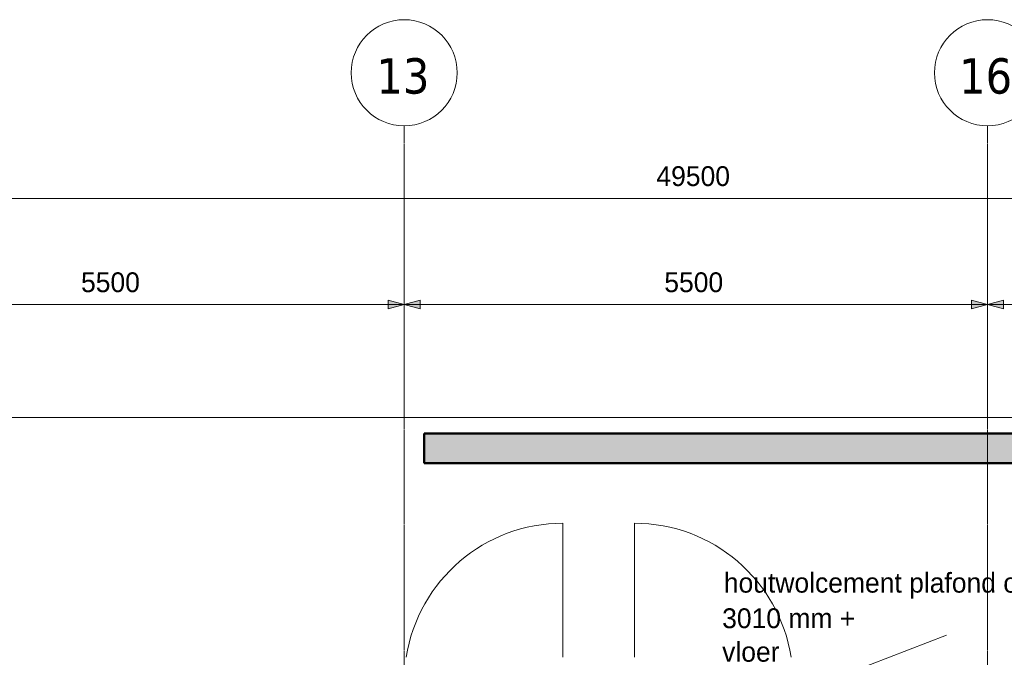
# Model space of a CAD drawing. Header units: millimetres. Extents: x -1224 to 86389, y -20577 to 46356.
# Tile 30 of 46: x 22891 to 32175, y 36618 to 42628. Entities that reach past the tile are written whole.
import ezdxf

# ---------------------------------------------------------------- set-up
doc = ezdxf.new("R2010")
doc.units = ezdxf.units.MM
doc.linetypes.add('stramien', pattern=[22.225, 12.7, -3.175, 3.175, -3.175])
for name, color, linetype, lineweight in [('A-ANNO-DIMS', 1, 'Continuous', 18), ('A-CLNG-IDEN', 6, 'Continuous', 18), ('A-GENM', 6, 'Continuous', 18), ('A-WALL', 2, 'Continuous', 25), ('A-WALL-PATT', 2, 'Continuous', 50), ('C-TOPO', 2, 'Continuous', 18), ('S-GRID', 1, 'Continuous', 18)]:
    doc.layers.add(name, color=color, linetype=linetype, lineweight=lineweight)
doc.styles.add('Frutiger', font='txt', dxfattribs={"height": 186.571782})
doc.styles.add('Tahoma', font='TAHOMA.TTF', dxfattribs={"height": 333.256173})

# ---------------------------------------------------------------- blocks, each defined once
blk = doc.blocks.new('28_Aronsohn_keerwand met trap westgevel - 28_Aronsohn_keerwand met trap westgevel-277490-Plotview plafond Kelder - 1 op 100')
at = {"layer": 'A-WALL-PATT', "lineweight": 25}
h = blk.add_hatch(color=7, dxfattribs=at)
h.paths.add_polyline_path([(59309.6, 38448.3), (59309.6, 38728.2), (43926.6, 38728.2), (43926.6, 38448.3), (57209.5, 38448.3)], flags=0)
h.paths.add_polyline_path([(42106.6, 38448.3), (42106.6, 38728.2), (26703.7, 38728.2), (26703.7, 38448.3), (37540.6, 38448.3)], flags=0)
at = {"layer": 'A-WALL', "color": 90, "lineweight": 50}
for p, q in [((26703.7, 38728.2), (42106.6, 38728.2)), ((26703.7, 38448.3), (26703.7, 38728.2)), ((42106.6, 38448.3), (26703.7, 38448.3))]:
    blk.add_line(p, q, dxfattribs=at)

msp = doc.modelspace()

# ---------------------------------------------------------------- hatches: boundary and pattern name
at = {"layer": 'A-ANNO-DIMS'}
for points in [[(26516.6, 39943.5), (26366.6, 39983.7), (26366.6, 39903.3)], [(26516.6, 39943.5), (26366.6, 39983.7), (26366.6, 39903.3)], [(26516.6, 39943.5), (26666.6, 39903.3), (26666.6, 39983.7)], [(26516.6, 39943.5), (26666.6, 39903.3), (26666.6, 39983.7)], [(32016.6, 39943.5), (31866.6, 39983.7), (31866.6, 39903.3)], [(32016.6, 39943.5), (31866.6, 39983.7), (31866.6, 39903.3)], [(32016.6, 39943.5), (32166.6, 39903.3), (32166.6, 39983.7)], [(32016.6, 39943.5), (32166.6, 39903.3), (32166.6, 39983.7)]]:
    msp.add_hatch(color=256, dxfattribs=at).paths.add_polyline_path(points, flags=0)

# ---------------------------------------------------------------- linework, layer by layer
for p, q in [((4336.6, 40943.5), (54196.6, 40943.5)), ((26516.6, 40123.5), (26516.6, 39763.5)), ((26516.6, 39943.5), (26516.6, 40123.5)), ((26516.6, 40123.5), (26516.6, 39763.5)), ((26516.6, 39943.5), (26516.6, 40123.5)), ((32016.6, 40123.5), (32016.6, 39763.5)), ((32016.6, 39943.5), (32016.6, 40123.5)), ((32016.6, 40123.5), (32016.6, 39763.5)), ((32016.6, 39943.5), (32016.6, 40123.5)), ((21016.6, 39943.5), (26516.6, 39943.5)), ((26516.6, 39943.5), (26366.6, 39983.7)), ((26366.6, 39983.7), (26366.6, 39903.3)), ((26516.6, 39943.5), (26366.6, 39983.7)), ((26366.6, 39983.7), (26366.6, 39903.3)), ((26366.6, 39903.3), (26516.6, 39943.5)), ((26366.6, 39903.3), (26516.6, 39943.5)), ((26666.6, 39983.7), (26516.6, 39943.5)), ((26666.6, 39983.7), (26516.6, 39943.5)), ((26516.6, 39943.5), (32016.6, 39943.5)), ((26516.6, 39943.5), (26666.6, 39903.3)), ((26516.6, 39943.5), (26666.6, 39903.3)), ((26666.6, 39903.3), (26666.6, 39983.7)), ((26666.6, 39903.3), (26666.6, 39983.7)), ((32016.6, 39943.5), (31866.6, 39983.7)), ((31866.6, 39983.7), (31866.6, 39903.3)), ((32016.6, 39943.5), (31866.6, 39983.7)), ((31866.6, 39983.7), (31866.6, 39903.3)), ((31866.6, 39903.3), (32016.6, 39943.5)), ((31866.6, 39903.3), (32016.6, 39943.5)), ((32166.6, 39983.7), (32016.6, 39943.5)), ((32166.6, 39983.7), (32016.6, 39943.5)), ((32016.6, 39943.5), (37516.6, 39943.5)), ((32016.6, 39943.5), (32166.6, 39903.3)), ((32016.6, 39943.5), (32166.6, 39903.3)), ((32166.6, 39903.3), (32166.6, 39983.7)), ((32166.6, 39903.3), (32166.6, 39983.7))]:
    msp.add_line(p, q, dxfattribs=at)
at = {"layer": 'A-CLNG-IDEN'}
msp.add_line((29423.7, 35978.2), (31629.5, 36826.9), dxfattribs=at)
at = {"layer": 'A-GENM'}
for p, q in [((28013.3, 36618.2), (28013.3, 37882.2)), ((28686.9, 36618.2), (28686.9, 37882.2))]:
    msp.add_line(p, q, dxfattribs=at)
for centre, start, end in [((28013.3, 36385.7), 90, 171.05124), ((28686.9, 36385.7), 8.94876, 90)]:
    msp.add_arc(centre, 1496.5, start, end, dxfattribs=at)
at = {"layer": 'C-TOPO'}
for p, q in [((57216, 38879.3), (17045.7, 38879.3)), ((18028.1, 38879.3), (23814.9, 38879.3)), ((18028.1, 38879.3), (23814.9, 38879.3)), ((23814.9, 38879.3), (35123, 38879.3)), ((23814.9, 38879.3), (35123, 38879.3))]:
    msp.add_line(p, q, dxfattribs=at)
at = {"layer": 'S-GRID', "linetype": 'stramien'}
for p, q in [((26516.6, 41627.6), (26516.6, -3246.7)), ((32016.6, 41627.6), (32016.6, -3246.7))]:
    msp.add_line(p, q, dxfattribs=at)
at = {"layer": 'S-GRID'}
for centre in [(26516.6, 42127.6), (32016.6, 42127.6)]:
    msp.add_circle(centre, 500, dxfattribs=at)
for centre, start, end in [((26516.6, 42127.6), 0, 180), ((32016.6, 42127.6), 0, 180), ((26516.6, 42127.6), 180, 0), ((32016.6, 42127.6), 180, 0)]:
    msp.add_arc(centre, 500, start, end, dxfattribs=at)

# ---------------------------------------------------------------- block references
at = {"lineweight": 25}
msp.add_blockref('28_Aronsohn_keerwand met trap westgevel - 28_Aronsohn_keerwand met trap westgevel-277490-Plotview plafond Kelder - 1 op 100', (0, 0), dxfattribs=at)

# ---------------------------------------------------------------- texts
at = {"layer": 'A-ANNO-DIMS', "char_height": 186.57, "attachment_point": 1, "line_spacing_factor": 1.017696, "style": 'Frutiger'}
for s, insert, width in [('49500', (28894.8, 41246.5), 892.405), ('5500', (23469.1, 40246.5), 713.924), ('5500', (28969.1, 40246.5), 713.924)]:
    msp.add_mtext(s, dxfattribs=dict(at, insert=insert, width=width))
at = {"layer": 'A-CLNG-IDEN', "style": 'Frutiger'}
for s, height, p in [('houtwolcement plafond op isolatie', 186.572, (29530.3, 37227.9)), ('3010 mm +', 186.57, (29514.7, 36893.3)), ('vloer', 186.57, (29514.7, 36576.9))]:
    msp.add_text(s, height=height, dxfattribs=at).set_placement(p)
at = {"layer": 'S-GRID', "style": 'Tahoma'}
for s, p in [('13', (26254.2, 41931.3)), ('16', (31748.7, 41931.3))]:
    msp.add_text(s, height=333.26, dxfattribs=at).set_placement(p)

doc.saveas('drawing.dxf')
